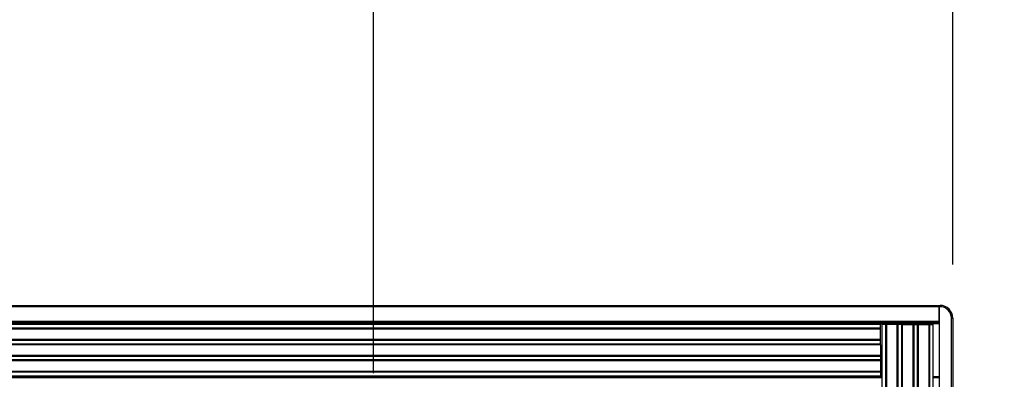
# Paper-space layout 'P3m-LR' of a CAD drawing. Header units: inches. Extents: x 0.3 to 33.8, y 0.2 to 21.7.
# Tile 57 of 59: x 30.349 to 31.069, y 9.789 to 10.052. Entities that reach past the tile are written whole.
import ezdxf

# ---------------------------------------------------------------- set-up
doc = ezdxf.new("R2010")
doc.units = ezdxf.units.IN
doc.header["$MEASUREMENT"] = 0
doc.layers.add('BORDERS', color=7, linetype='Continuous')
doc.styles.add('SLDTEXTSTYLE0', font='TXT', dxfattribs={"width": 0.75})
doc.dimstyles.new('SLDDIMSTYLE2', dxfattribs={"dimtxt": 0.137795, "dimasz": 0.14, "dimexe": 0, "dimexo": 0.0625, "dimgap": 0.034449, "dimtad": 1, "dimdec": 3, "dimlfac": 10, "dimrnd": 1e-09, "dimzin": 12, "dimdsep": 46, "dimtxsty": 'SLDTEXTSTYLE0', "dimblk1": 'CLOSED', "dimblk2": 'CLOSED', "dimsah": 1, "dimcen": 0.09, "dimadec": 0, "dimazin": 3, "dimtfac": 1, "dimtdec": 3, "dimtofl": 0, "dimtmove": 0, "dimatfit": 3, "dimldrblk": 'CLOSED', "dimfxl": 0, "dimfrac": 2, "dimtolj": 1, "dimtzin": 12, "dimarcsym": 0})

# ---------------------------------------------------------------- blocks, each defined once
blk = doc.blocks.new('_Closed')
at = {"color": 0, "linetype": 'ByBlock', "lineweight": -2}
for p, q in [((-1, 0.166667), (0, 0)), ((-1, 0.166667), (-1, -0.166667)), ((0, 0), (-1, -0.166667)), ((0, 0), (-1, 0))]:
    blk.add_line(p, q, dxfattribs=at)
blk = doc.blocks.new('_D_27')
at = {"layer": 'BORDERS'}
for p, q in [((31.19558, 10.62876), (31.15359, 10.62876)), ((31.15359, 10.62876), (31.15359, 10.41001)), ((31.65374, 10.62876), (31.69573, 10.62876)), ((31.69573, 10.62876), (31.69573, 10.41001)), ((31.15359, 10.41001), (31.19558, 10.41001)), ((31.69573, 10.41001), (31.65374, 10.41001)), ((30.60741, 9.79342), (30.60741, 10.24322)), ((31.03096, 9.87304), (31.03096, 10.24322)), ((31.03096, 10.20385), (30.60741, 10.20385)), ((31.03096, 10.20385), (31.78862, 10.20385))]:
    blk.add_line(p, q, dxfattribs=at)
at = {"layer": 'BORDERS', "xscale": 0.14, "yscale": 0.14, "rotation": 180.0000000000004}
blk.add_blockref('_Closed', (30.60741, 10.20385, -0.19404), dxfattribs=at)
at = {"layer": 'BORDERS', "xscale": 0.14, "yscale": 0.14}
blk.add_blockref('_Closed', (31.03096, 10.20385, -0.19404), dxfattribs=at)
at = {"layer": 'BORDERS', "char_height": 0.137795, "attachment_point": 1, "style": 'SLDTEXTSTYLE0'}
for s, insert in [('107.6', (31.19558, 10.58764)), ('4.236', (31.19558, 10.38147))]:
    blk.add_mtext(s, dxfattribs=dict(at, insert=insert))
blk = doc.blocks.new('_D_28')
at = {"layer": 'BORDERS'}
for p, q in [((29.58133, 10.78552), (29.53935, 10.78552)), ((29.53935, 10.78552), (29.53935, 10.56677)), ((30.0395, 10.78552), (30.08148, 10.78552)), ((30.08148, 10.78552), (30.08148, 10.56677)), ((29.53935, 10.56677), (29.58133, 10.56677)), ((30.08148, 10.56677), (30.0395, 10.56677)), ((30.21846, 9.56992), (30.21846, 10.39997)), ((31.03096, 9.87304), (31.03096, 10.39997)), ((30.21846, 10.3606), (29.44645, 10.3606)), ((31.03096, 10.3606), (30.21846, 10.3606))]:
    blk.add_line(p, q, dxfattribs=at)
at = {"layer": 'BORDERS', "xscale": 0.14, "yscale": 0.14, "rotation": 180.0000000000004}
blk.add_blockref('_Closed', (30.21846, 10.3606, -0.19404), dxfattribs=at)
at = {"layer": 'BORDERS', "xscale": 0.14, "yscale": 0.14}
blk.add_blockref('_Closed', (31.03096, 10.3606, -0.19404), dxfattribs=at)
at = {"layer": 'BORDERS', "char_height": 0.137795, "attachment_point": 1, "style": 'SLDTEXTSTYLE0'}
for s, insert in [('206.4', (29.58133, 10.7444)), ('8.125', (29.58133, 10.53823))]:
    blk.add_mtext(s, dxfattribs=dict(at, insert=insert))

psp = doc.layouts.new('P3m-LR')

# ---------------------------------------------------------------- linework, layer by layer
at = {"color": 7, "linetype": 'Continuous', "lineweight": 25}
for p, q in [((21.44096, 9.84305), (31.02096, 9.84305)), ((31.02096, 9.84305), (31.02096, 9.84205)), ((31.02096, 9.84305), (31.02158, 9.84305)), ((31.02096, 9.84205), (31.02096, 9.84305)), ((31.02158, 9.84305), (31.02158, 9.84205)), ((31.02096, 9.84205), (21.44096, 9.84205)), ((31.02096, 9.83155), (31.02096, 9.84205)), ((31.02096, 9.84205), (31.02096, 9.31905)), ((31.02158, 9.84205), (31.02096, 9.84205)), ((21.44096, 9.83155), (31.02096, 9.83155)), ((31.02096, 9.83055), (21.44096, 9.83055)), ((31.02096, 9.82955), (21.44096, 9.82955)), ((30.97796, 9.82905), (21.48396, 9.82905)), ((30.97796, 9.82643), (30.97796, 9.82905)), ((30.97908, 9.82905), (30.97908, 9.33205)), ((30.9817, 9.82905), (30.97908, 9.82905)), ((30.9817, 9.82905), (30.9817, 9.33205)), ((30.98238, 9.82905), (30.9817, 9.82905)), ((30.98238, 9.82905), (30.98238, 9.33205)), ((30.99009, 9.82905), (30.98238, 9.82905)), ((30.99009, 9.82905), (30.99009, 9.33205)), ((30.99077, 9.82905), (30.99009, 9.82905)), ((30.99077, 9.82905), (30.99077, 9.33205)), ((30.9933, 9.82905), (30.99077, 9.82905)), ((30.9933, 9.82905), (30.9933, 9.33205)), ((30.99398, 9.82905), (30.9933, 9.82905)), ((30.99398, 9.82905), (30.99398, 9.33205)), ((30.99398, 9.82905), (31.00169, 9.82905)), ((31.00169, 9.82905), (31.00169, 9.33205)), ((31.00169, 9.82905), (31.00237, 9.82905)), ((31.00237, 9.82905), (31.00237, 9.33205)), ((31.00237, 9.82905), (31.0049, 9.82905)), ((31.0049, 9.82905), (31.0049, 9.33205)), ((31.0049, 9.82905), (31.00558, 9.82905)), ((31.00558, 9.82905), (31.00558, 9.33205)), ((31.00558, 9.82905), (31.01329, 9.82905)), ((31.01329, 9.82905), (31.01329, 9.33205)), ((31.01329, 9.82905), (31.01397, 9.82905)), ((31.01397, 9.82905), (31.01397, 9.33205)), ((31.01397, 9.82905), (31.01658, 9.82905)), ((31.01658, 9.33205), (31.01658, 9.82905)), ((31.02996, 9.32742), (31.02996, 9.83367)), ((31.03096, 9.83367), (31.02996, 9.83367)), ((31.03096, 9.83367), (31.03096, 9.32742)), ((30.97796, 9.82643), (21.48396, 9.82643)), ((30.97796, 9.82575), (21.48396, 9.82575)), ((30.97796, 9.82575), (30.97796, 9.82643)), ((30.97796, 9.81805), (30.97796, 9.82575)), ((30.97796, 9.81805), (21.48396, 9.81805)), ((30.97796, 9.81737), (21.48396, 9.81737)), ((30.97796, 9.81483), (21.48396, 9.81483)), ((30.97796, 9.81415), (21.48396, 9.81415)), ((30.97796, 9.81737), (30.97796, 9.81805)), ((30.97796, 9.81483), (30.97796, 9.81737)), ((30.97796, 9.81415), (30.97796, 9.81483)), ((30.97796, 9.81415), (30.97796, 9.80645)), ((30.97796, 9.80645), (21.48396, 9.80645)), ((30.97796, 9.80577), (21.48396, 9.80577)), ((30.97796, 9.80323), (21.48396, 9.80323)), ((30.97796, 9.80255), (21.48396, 9.80255)), ((30.97796, 9.80645), (30.97796, 9.80577)), ((30.97796, 9.80577), (30.97796, 9.80323)), ((30.97796, 9.80323), (30.97796, 9.80255)), ((30.97796, 9.80255), (30.97796, 9.79485)), ((30.97796, 9.79485), (21.48396, 9.79485)), ((30.97796, 9.79417), (21.48396, 9.79417)), ((30.97796, 9.79485), (30.97796, 9.79417)), ((30.97796, 9.79417), (30.97796, 9.79155)), ((21.48283, 9.79105), (30.97908, 9.79105)), ((30.97908, 9.79005), (21.48283, 9.79005)), ((21.48396, 9.79155), (30.97796, 9.79155)), ((31.01658, 9.79105), (31.02096, 9.79105)), ((31.02096, 9.79005), (31.01658, 9.79005))]:
    psp.add_line(p, q, dxfattribs=at)
for radius in [0.00937, 0.00838]:
    psp.add_arc((31.02158, 9.83367), radius, 0, 90, dxfattribs=at)

# ---------------------------------------------------------------- dimensions: what is measured, and where the dimension line sits
at = {"layer": 'BORDERS'}
for base, p1, p2, picture, middle in [((30.21846, 10.3606), (31.03096, 9.83367), (30.21846, 9.53055), '_D_28', (29.81041, 10.3606)), ((30.6074089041, 10.2038465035), (31.0309589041, 9.8336729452), (30.6074089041, 9.7540479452), '_D_27', (31.4246596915, 10.2038465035))]:
    dim = psp.add_linear_dim(base=base, p1=p1, p2=p2, dimstyle='SLDDIMSTYLE2', dxfattribs=at)
    dim.commit()
    dim.dimension.update_dxf_attribs({"geometry": picture, "text_midpoint": middle, "dimtype": 160})

doc.saveas('drawing.dxf')
